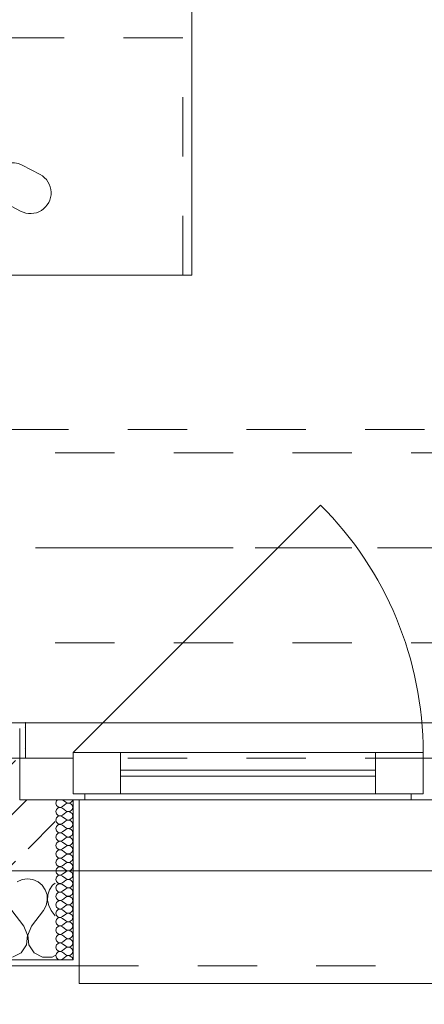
# Model space of a CAD drawing. Header units: metres. Extents: x -3.6 to 90.7, y -11.1 to 18.
# Tile 178 of 256: x 19.1 to 19.8, y -0.2 to 1.4. Entities that reach past the tile are written whole.
import ezdxf

# ---------------------------------------------------------------- set-up
doc = ezdxf.new("R2010")
doc.units = ezdxf.units.M
doc.header["$MEASUREMENT"] = 0
for name, pattern in [('Achse', [0.2, 0.1, -0.05, 0, -0.05]), ('Strichlinie doppelt', [0.546806, 0.264583, -0.105833, 0.070556, -0.105833]), ('Strichlinie eng', [0.115, 0.075, -0.04]), ('Untersicht', [0.1, 0.075, -0.025]), ('Wipeout_Contour', [1, 0, -1])]:
    doc.linetypes.add(name, pattern=pattern)
for name, color, linetype in [('152 - Bemaßung_ Beschriftung.Ausbau', 7, 'Continuous'), ('451 - Universal.Achsen Raster', 7, 'Continuous'), ('603 - Struktur.Bodenplatte_ Decke Roh', 7, 'Continuous'), ('604 - Struktur.Wand Aussen', 7, 'Continuous'), ('608 - Struktur.Träger', 7, 'Continuous'), ('650 - Abdeckung.Fußboden Aufbau', 7, 'Continuous'), ('701 - Einrichtung.Möbel', 7, 'Continuous'), ('Neubau_653 - Abdeckung.TB Verkofferung', 7, 'Continuous')]:
    doc.layers.add(name, color=color, linetype=linetype)
doc.styles.add('ERSTELLTER_STIL_2', font='txt')
doc.dimstyles.new('ERSTELLTER_STIL__1', dxfattribs={"dimtxt": 0.1, "dimasz": 0.0532, "dimexe": 0.18, "dimexo": 0.0625, "dimgap": 0, "dimtad": 1, "dimzin": 0, "dimdsep": 46, "dimtxsty": 'ERSTELLTER_STIL_2', "dimblk": 'ARROWHEAD_2', "dimblk1": 'ARROWHEAD_2', "dimblk2": 'ARROWHEAD_2', "dimcen": 0.09, "dimse1": 1, "dimse2": 1, "dimclrd": 7, "dimclre": 7, "dimclrt": 7, "dimazin": 0, "dimtfac": 1, "dimtdec": 4, "dimtmove": 0, "dimatfit": 3, "dimfxl": 1, "dimtolj": 1, "dimtzin": 0, "dimarcsym": 0})
doc.dimstyles.new('ERSTELLTER_STIL__2', dxfattribs={"dimtxt": 0.1, "dimasz": 0.0532, "dimexe": 0.18, "dimexo": 0.0625, "dimgap": 0, "dimtad": 1, "dimzin": 0, "dimdsep": 46, "dimtxsty": 'ERSTELLTER_STIL_2', "dimblk": 'ARROWHEAD_2', "dimblk1": 'ARROWHEAD_2', "dimblk2": 'ARROWHEAD_2', "dimcen": 0.09, "dimse1": 1, "dimse2": 1, "dimclrd": 7, "dimclre": 7, "dimclrt": 7, "dimazin": 0, "dimtfac": 1, "dimtdec": 4, "dimtmove": 2, "dimatfit": 3, "dimfxl": 1, "dimtolj": 1, "dimtzin": 0, "dimarcsym": 0})
doc.dimstyles.new('ERSTELLTER_STIL__3', dxfattribs={"dimtxt": 0.1, "dimasz": 0.0532, "dimexe": 0.18, "dimexo": 0.0625, "dimgap": 0, "dimtad": 1, "dimtih": 1, "dimtoh": 1, "dimzin": 0, "dimdsep": 46, "dimtxsty": 'ERSTELLTER_STIL_2', "dimblk": 'ARROWHEAD_2', "dimblk1": 'ARROWHEAD_2', "dimblk2": 'ARROWHEAD_2', "dimcen": 0.09, "dimse1": 1, "dimse2": 1, "dimclrd": 7, "dimclre": 7, "dimclrt": 7, "dimazin": 0, "dimtfac": 1, "dimtdec": 4, "dimtmove": 0, "dimatfit": 3, "dimfxl": 1, "dimtolj": 1, "dimtzin": 0, "dimarcsym": 0})
pattern_1 = [(0, (0, 0), (0, 0.08660254), [0, -0.05]), (0, (0.025, 0.0433), (0, 0.08660254), [0, -0.05])]

# ---------------------------------------------------------------- blocks, each defined once
blk = doc.blocks.new('*X77')
at = {"layer": '604 - Struktur.Wand Aussen', "color": 7, "linetype": 'Continuous', "lineweight": 5}
for p, q in [((19.1242, -0.0096), (19.1158, -0.0133)), ((19.1333, -0.0083), (19.1242, -0.0096)), ((19.1424, -0.0096), (19.1333, -0.0083)), ((19.1509, -0.0133), (19.1424, -0.0096)), ((19.1579, -0.0192), (19.1509, -0.0133)), ((19.18, -0.0154), (19.1754, -0.0192)), ((19.1631, -0.0268), (19.1579, -0.0192)), ((19.1661, -0.0355), (19.1631, -0.0268)), ((19.1702, -0.0268), (19.1672, -0.0355)), ((19.1754, -0.0192), (19.1702, -0.0268)), ((19.1645, -0.0536), (19.1665, -0.0447)), ((19.1665, -0.0447), (19.1661, -0.0355)), ((19.1672, -0.0355), (19.1668, -0.0447)), ((19.1668, -0.0447), (19.1689, -0.0536)), ((19.1267, -0.0883), (19.1067, -0.0617)), ((19.14, -0.0883), (19.16, -0.0617)), ((19.16, -0.0617), (19.1645, -0.0536)), ((19.1689, -0.0536), (19.1733, -0.0617)), ((19.18, -0.0706), (19.1733, -0.0617)), ((19.133, -0.1033), (19.1267, -0.0883)), ((19.14, -0.0883), (19.1337, -0.1033)), ((19.1314, -0.1195), (19.133, -0.1033)), ((19.1337, -0.1033), (19.1352, -0.1195)), ((19.1224, -0.133), (19.1314, -0.1195)), ((19.1352, -0.1195), (19.1442, -0.133)), ((19.1081, -0.1407), (19.1224, -0.133)), ((19.1442, -0.133), (19.1585, -0.1407)), ((19.1585, -0.1407), (19.1748, -0.1407)), ((19.1748, -0.1407), (19.18, -0.1379))]:
    blk.add_line(p, q, dxfattribs=at)
blk = doc.blocks.new('*X103')
at = {"layer": '604 - Struktur.Wand Aussen', "color": 7, "linetype": 'Continuous', "lineweight": 5}
for p, q in [((19.1818, 0.123), (19.1807, 0.1193)), ((19.1807, 0.1193), (19.1818, 0.1155)), ((19.1839, 0.125), (19.1818, 0.123)), ((19.1921, 0.125), (19.1979, 0.1207)), ((19.1921, 0.1136), (19.1979, 0.1179)), ((19.1979, 0.1207), (19.1996, 0.1198)), ((19.1996, 0.1188), (19.1979, 0.1179)), ((19.1996, 0.1198), (19.2015, 0.1193)), ((19.2015, 0.1193), (19.1996, 0.1188)), ((19.2015, 0.1193), (19.2035, 0.1194)), ((19.2035, 0.1192), (19.2015, 0.1193)), ((19.2035, 0.1194), (19.2053, 0.12)), ((19.2053, 0.1185), (19.2035, 0.1192)), ((19.2053, 0.12), (19.207, 0.1212)), ((19.207, 0.1174), (19.2053, 0.1185)), ((19.207, 0.1212), (19.2082, 0.1227)), ((19.2082, 0.1159), (19.207, 0.1174)), ((19.2082, 0.1227), (19.209, 0.1245)), ((19.209, 0.1245), (19.2091, 0.125)), ((19.1818, 0.1088), (19.1807, 0.105)), ((19.1807, 0.105), (19.1818, 0.1012)), ((19.1818, 0.1155), (19.1847, 0.1129)), ((19.1847, 0.1114), (19.1818, 0.1088)), ((19.1818, 0.1012), (19.1847, 0.0986)), ((19.1847, 0.1129), (19.1885, 0.1122)), ((19.1885, 0.1121), (19.1847, 0.1114)), ((19.1885, 0.1122), (19.1921, 0.1136)), ((19.1921, 0.1107), (19.1885, 0.1121)), ((19.1921, 0.1107), (19.1979, 0.1064)), ((19.1921, 0.0993), (19.1979, 0.1036)), ((19.1979, 0.1064), (19.1996, 0.1055)), ((19.1996, 0.1045), (19.1979, 0.1036)), ((19.1996, 0.1055), (19.2015, 0.105)), ((19.2015, 0.105), (19.1996, 0.1045)), ((19.2015, 0.105), (19.2035, 0.1051)), ((19.2035, 0.1049), (19.2015, 0.105)), ((19.2035, 0.1051), (19.2053, 0.1058)), ((19.2053, 0.1042), (19.2035, 0.1049)), ((19.2053, 0.1058), (19.207, 0.1069)), ((19.207, 0.1031), (19.2053, 0.1042)), ((19.207, 0.1069), (19.2082, 0.1084)), ((19.2082, 0.1016), (19.207, 0.1031)), ((19.209, 0.1141), (19.2082, 0.1159)), ((19.2082, 0.1084), (19.209, 0.1102)), ((19.209, 0.0998), (19.2082, 0.1016)), ((19.2093, 0.1121), (19.209, 0.1141)), ((19.209, 0.1102), (19.2093, 0.1121)), ((19.2093, 0.0979), (19.209, 0.0998)), ((19.1818, 0.0945), (19.1807, 0.0907)), ((19.1807, 0.0907), (19.1818, 0.087)), ((19.1847, 0.0971), (19.1818, 0.0945)), ((19.1818, 0.087), (19.1847, 0.0843)), ((19.1847, 0.0986), (19.1885, 0.0979)), ((19.1885, 0.0978), (19.1847, 0.0971)), ((19.1847, 0.0843), (19.1885, 0.0836)), ((19.1885, 0.0835), (19.1847, 0.0828)), ((19.1885, 0.0979), (19.1921, 0.0993)), ((19.1921, 0.0964), (19.1885, 0.0978)), ((19.1885, 0.0836), (19.1921, 0.085)), ((19.1921, 0.0821), (19.1885, 0.0835)), ((19.1921, 0.0964), (19.1979, 0.0921)), ((19.1921, 0.085), (19.1979, 0.0893)), ((19.1979, 0.0921), (19.1996, 0.0912)), ((19.1996, 0.0902), (19.1979, 0.0893)), ((19.1996, 0.0912), (19.2015, 0.0907)), ((19.2015, 0.0907), (19.1996, 0.0902)), ((19.2015, 0.0907), (19.2035, 0.0908)), ((19.2035, 0.0906), (19.2015, 0.0907)), ((19.2035, 0.0908), (19.2053, 0.0915)), ((19.2053, 0.09), (19.2035, 0.0906)), ((19.2053, 0.0915), (19.207, 0.0926)), ((19.207, 0.0888), (19.2053, 0.09)), ((19.207, 0.0926), (19.2082, 0.0941)), ((19.2082, 0.0873), (19.207, 0.0888)), ((19.2082, 0.0941), (19.209, 0.0959)), ((19.209, 0.0855), (19.2082, 0.0873)), ((19.209, 0.0959), (19.2093, 0.0979)), ((19.2093, 0.0836), (19.209, 0.0855)), ((19.209, 0.0816), (19.2093, 0.0836)), ((19.1818, 0.0802), (19.1807, 0.0764)), ((19.1807, 0.0764), (19.1818, 0.0727)), ((19.1847, 0.0828), (19.1818, 0.0802)), ((19.1818, 0.0727), (19.1847, 0.07)), ((19.1847, 0.0685), (19.1818, 0.0659)), ((19.1847, 0.07), (19.1885, 0.0693)), ((19.1885, 0.0693), (19.1847, 0.0685)), ((19.1885, 0.0693), (19.1921, 0.0707)), ((19.1921, 0.0679), (19.1885, 0.0693)), ((19.1921, 0.0821), (19.1979, 0.0779)), ((19.1921, 0.0707), (19.1979, 0.075)), ((19.1921, 0.0679), (19.1979, 0.0636)), ((19.1979, 0.0779), (19.1996, 0.0769)), ((19.1996, 0.076), (19.1979, 0.075)), ((19.1996, 0.0769), (19.2015, 0.0765)), ((19.2015, 0.0764), (19.1996, 0.076)), ((19.2015, 0.0765), (19.2035, 0.0766)), ((19.2035, 0.0763), (19.2015, 0.0764)), ((19.2035, 0.0766), (19.2053, 0.0772)), ((19.2053, 0.0757), (19.2035, 0.0763)), ((19.2053, 0.0772), (19.207, 0.0783)), ((19.207, 0.0746), (19.2053, 0.0757)), ((19.207, 0.0783), (19.2082, 0.0798)), ((19.2082, 0.073), (19.207, 0.0746)), ((19.2082, 0.0798), (19.209, 0.0816)), ((19.209, 0.0712), (19.2082, 0.073)), ((19.2082, 0.0655), (19.209, 0.0673)), ((19.2093, 0.0693), (19.209, 0.0712)), ((19.209, 0.0673), (19.2093, 0.0693)), ((19.1818, 0.0659), (19.1807, 0.0621)), ((19.1807, 0.0621), (19.1818, 0.0584)), ((19.1818, 0.0516), (19.1807, 0.0479)), ((19.1818, 0.0584), (19.1847, 0.0558)), ((19.1847, 0.0542), (19.1818, 0.0516)), ((19.1847, 0.0558), (19.1885, 0.055)), ((19.1885, 0.055), (19.1847, 0.0542)), ((19.1885, 0.055), (19.1921, 0.0564)), ((19.1921, 0.0536), (19.1885, 0.055)), ((19.1921, 0.0564), (19.1979, 0.0607)), ((19.1921, 0.0536), (19.1979, 0.0493)), ((19.1979, 0.0636), (19.1996, 0.0626)), ((19.1996, 0.0617), (19.1979, 0.0607)), ((19.1996, 0.0626), (19.2015, 0.0622)), ((19.2015, 0.0621), (19.1996, 0.0617)), ((19.2015, 0.0622), (19.2035, 0.0623)), ((19.2035, 0.062), (19.2015, 0.0621)), ((19.2035, 0.0623), (19.2053, 0.0629)), ((19.2053, 0.0614), (19.2035, 0.062)), ((19.2053, 0.0629), (19.207, 0.064)), ((19.207, 0.0603), (19.2053, 0.0614)), ((19.207, 0.064), (19.2082, 0.0655)), ((19.2082, 0.0588), (19.207, 0.0603)), ((19.207, 0.0497), (19.2082, 0.0512)), ((19.209, 0.057), (19.2082, 0.0588)), ((19.2082, 0.0512), (19.209, 0.053)), ((19.2093, 0.055), (19.209, 0.057)), ((19.209, 0.053), (19.2093, 0.055)), ((19.1807, 0.0479), (19.1818, 0.0441)), ((19.1818, 0.0373), (19.1807, 0.0336)), ((19.1807, 0.0336), (19.1818, 0.0298)), ((19.1818, 0.0441), (19.1847, 0.0415)), ((19.1847, 0.04), (19.1818, 0.0373)), ((19.1847, 0.0415), (19.1885, 0.0407)), ((19.1885, 0.0407), (19.1847, 0.04)), ((19.1885, 0.0407), (19.1921, 0.0421)), ((19.1921, 0.0393), (19.1885, 0.0407)), ((19.1921, 0.0421), (19.1979, 0.0464)), ((19.1921, 0.0393), (19.1979, 0.035)), ((19.1979, 0.0493), (19.1996, 0.0483)), ((19.1996, 0.0474), (19.1979, 0.0464)), ((19.1979, 0.035), (19.1996, 0.034)), ((19.1996, 0.0483), (19.2015, 0.0479)), ((19.2015, 0.0478), (19.1996, 0.0474)), ((19.1996, 0.034), (19.2015, 0.0336)), ((19.2015, 0.0335), (19.1996, 0.0331)), ((19.2015, 0.0479), (19.2035, 0.048)), ((19.2035, 0.0477), (19.2015, 0.0478)), ((19.2015, 0.0336), (19.2035, 0.0337)), ((19.2035, 0.0334), (19.2015, 0.0335)), ((19.2035, 0.048), (19.2053, 0.0486)), ((19.2053, 0.0471), (19.2035, 0.0477)), ((19.2035, 0.0337), (19.2053, 0.0343)), ((19.2053, 0.0328), (19.2035, 0.0334)), ((19.2053, 0.0486), (19.207, 0.0497)), ((19.207, 0.046), (19.2053, 0.0471)), ((19.2053, 0.0343), (19.207, 0.0354)), ((19.2082, 0.0445), (19.207, 0.046)), ((19.207, 0.0354), (19.2082, 0.037)), ((19.209, 0.0427), (19.2082, 0.0445)), ((19.2082, 0.037), (19.209, 0.0388)), ((19.2093, 0.0407), (19.209, 0.0427)), ((19.209, 0.0388), (19.2093, 0.0407)), ((19.1818, 0.023), (19.1807, 0.0193)), ((19.1807, 0.0193), (19.1818, 0.0155)), ((19.1818, 0.0298), (19.1847, 0.0272)), ((19.1847, 0.0257), (19.1818, 0.023)), ((19.1847, 0.0272), (19.1885, 0.0265)), ((19.1885, 0.0264), (19.1847, 0.0257)), ((19.1885, 0.0265), (19.1921, 0.0279)), ((19.1921, 0.025), (19.1885, 0.0264)), ((19.1921, 0.0279), (19.1979, 0.0321)), ((19.1921, 0.025), (19.1979, 0.0207)), ((19.1921, 0.0136), (19.1979, 0.0179)), ((19.1996, 0.0331), (19.1979, 0.0321)), ((19.1979, 0.0207), (19.1996, 0.0198)), ((19.1996, 0.0188), (19.1979, 0.0179)), ((19.1996, 0.0198), (19.2015, 0.0193)), ((19.2015, 0.0193), (19.1996, 0.0188)), ((19.2015, 0.0193), (19.2035, 0.0194)), ((19.2035, 0.0192), (19.2015, 0.0193)), ((19.2035, 0.0194), (19.2053, 0.02)), ((19.2053, 0.0185), (19.2035, 0.0192)), ((19.207, 0.0317), (19.2053, 0.0328)), ((19.2053, 0.02), (19.207, 0.0212)), ((19.207, 0.0174), (19.2053, 0.0185)), ((19.2082, 0.0302), (19.207, 0.0317)), ((19.207, 0.0212), (19.2082, 0.0227)), ((19.2082, 0.0159), (19.207, 0.0174)), ((19.209, 0.0284), (19.2082, 0.0302)), ((19.2082, 0.0227), (19.209, 0.0245)), ((19.2093, 0.0264), (19.209, 0.0284)), ((19.209, 0.0245), (19.2093, 0.0264)), ((19.1818, 0.0088), (19.1807, 0.005)), ((19.1807, 0.005), (19.1818, 0.0012)), ((19.1818, 0.0155), (19.1847, 0.0129)), ((19.1847, 0.0114), (19.1818, 0.0088)), ((19.1818, 0.0012), (19.1847, -0.0014)), ((19.1847, 0.0129), (19.1885, 0.0122)), ((19.1885, 0.0121), (19.1847, 0.0114)), ((19.1885, 0.0122), (19.1921, 0.0136)), ((19.1921, 0.0107), (19.1885, 0.0121)), ((19.1921, 0.0107), (19.1979, 0.0064)), ((19.1921, -0.0007), (19.1979, 0.0036)), ((19.1979, 0.0064), (19.1996, 0.0055)), ((19.1996, 0.0045), (19.1979, 0.0036)), ((19.1996, 0.0055), (19.2015, 0.005)), ((19.2015, 0.005), (19.1996, 0.0045)), ((19.2015, 0.005), (19.2035, 0.0051)), ((19.2035, 0.0049), (19.2015, 0.005)), ((19.2035, 0.0051), (19.2053, 0.0058)), ((19.2053, 0.0042), (19.2035, 0.0049)), ((19.2053, 0.0058), (19.207, 0.0069)), ((19.207, 0.0031), (19.2053, 0.0042)), ((19.207, 0.0069), (19.2082, 0.0084)), ((19.2082, 0.0016), (19.207, 0.0031)), ((19.209, 0.0141), (19.2082, 0.0159)), ((19.2082, 0.0084), (19.209, 0.0102)), ((19.209, -0.0002), (19.2082, 0.0016)), ((19.2093, 0.0121), (19.209, 0.0141)), ((19.209, 0.0102), (19.2093, 0.0121)), ((19.1818, -0.0055), (19.1807, -0.0093)), ((19.1807, -0.0093), (19.1818, -0.013)), ((19.1847, -0.0029), (19.1818, -0.0055)), ((19.1818, -0.013), (19.1847, -0.0157)), ((19.1847, -0.0014), (19.1885, -0.0021)), ((19.1885, -0.0022), (19.1847, -0.0029)), ((19.1847, -0.0157), (19.1885, -0.0164)), ((19.1885, -0.0165), (19.1847, -0.0172)), ((19.1885, -0.0021), (19.1921, -0.0007)), ((19.1921, -0.0036), (19.1885, -0.0022)), ((19.1885, -0.0164), (19.1921, -0.015)), ((19.1921, -0.0179), (19.1885, -0.0165)), ((19.1921, -0.0036), (19.1979, -0.0079)), ((19.1921, -0.015), (19.1979, -0.0107)), ((19.1979, -0.0079), (19.1996, -0.0088)), ((19.1996, -0.0098), (19.1979, -0.0107)), ((19.1996, -0.0088), (19.2015, -0.0093)), ((19.2015, -0.0093), (19.1996, -0.0098)), ((19.2015, -0.0093), (19.2035, -0.0092)), ((19.2035, -0.0094), (19.2015, -0.0093)), ((19.2035, -0.0092), (19.2053, -0.0085)), ((19.2053, -0.01), (19.2035, -0.0094)), ((19.2053, -0.0085), (19.207, -0.0074)), ((19.207, -0.0112), (19.2053, -0.01)), ((19.207, -0.0074), (19.2082, -0.0059)), ((19.2082, -0.0127), (19.207, -0.0112)), ((19.2082, -0.0059), (19.209, -0.0041)), ((19.209, -0.0145), (19.2082, -0.0127)), ((19.2093, -0.0021), (19.209, -0.0002)), ((19.209, -0.0041), (19.2093, -0.0021)), ((19.2093, -0.0164), (19.209, -0.0145)), ((19.209, -0.0184), (19.2093, -0.0164)), ((19.1818, -0.0198), (19.1807, -0.0236)), ((19.1807, -0.0236), (19.1818, -0.0273)), ((19.1847, -0.0172), (19.1818, -0.0198)), ((19.1818, -0.0273), (19.1847, -0.03)), ((19.1847, -0.0315), (19.1818, -0.0341)), ((19.1847, -0.03), (19.1885, -0.0307)), ((19.1885, -0.0307), (19.1847, -0.0315)), ((19.1885, -0.0307), (19.1921, -0.0293)), ((19.1921, -0.0321), (19.1885, -0.0307)), ((19.1921, -0.0179), (19.1979, -0.0221)), ((19.1921, -0.0293), (19.1979, -0.025)), ((19.1921, -0.0321), (19.1979, -0.0364)), ((19.1979, -0.0221), (19.1996, -0.0231)), ((19.1996, -0.024), (19.1979, -0.025)), ((19.1996, -0.0231), (19.2015, -0.0235)), ((19.2015, -0.0236), (19.1996, -0.024)), ((19.2015, -0.0235), (19.2035, -0.0234)), ((19.2035, -0.0237), (19.2015, -0.0236)), ((19.2035, -0.0234), (19.2053, -0.0228)), ((19.2053, -0.0243), (19.2035, -0.0237)), ((19.2053, -0.0228), (19.207, -0.0217)), ((19.207, -0.0254), (19.2053, -0.0243)), ((19.207, -0.0217), (19.2082, -0.0202)), ((19.2082, -0.027), (19.207, -0.0254)), ((19.2082, -0.0202), (19.209, -0.0184)), ((19.209, -0.0288), (19.2082, -0.027)), ((19.2082, -0.0345), (19.209, -0.0327)), ((19.2093, -0.0307), (19.209, -0.0288)), ((19.209, -0.0327), (19.2093, -0.0307)), ((19.1818, -0.0341), (19.1807, -0.0379)), ((19.1807, -0.0379), (19.1818, -0.0416)), ((19.1818, -0.0484), (19.1807, -0.0521)), ((19.1818, -0.0416), (19.1847, -0.0442)), ((19.1847, -0.0458), (19.1818, -0.0484)), ((19.1847, -0.0442), (19.1885, -0.045)), ((19.1885, -0.045), (19.1847, -0.0458)), ((19.1885, -0.045), (19.1921, -0.0436)), ((19.1921, -0.0464), (19.1885, -0.045)), ((19.1921, -0.0436), (19.1979, -0.0393)), ((19.1921, -0.0464), (19.1979, -0.0507)), ((19.1979, -0.0364), (19.1996, -0.0374)), ((19.1996, -0.0383), (19.1979, -0.0393)), ((19.1996, -0.0374), (19.2015, -0.0378)), ((19.2015, -0.0379), (19.1996, -0.0383)), ((19.2015, -0.0378), (19.2035, -0.0377)), ((19.2035, -0.038), (19.2015, -0.0379)), ((19.2035, -0.0377), (19.2053, -0.0371)), ((19.2053, -0.0386), (19.2035, -0.038)), ((19.2053, -0.0371), (19.207, -0.036)), ((19.207, -0.0397), (19.2053, -0.0386)), ((19.207, -0.036), (19.2082, -0.0345)), ((19.2082, -0.0412), (19.207, -0.0397)), ((19.207, -0.0503), (19.2082, -0.0488)), ((19.209, -0.043), (19.2082, -0.0412)), ((19.2082, -0.0488), (19.209, -0.047)), ((19.2093, -0.045), (19.209, -0.043)), ((19.209, -0.047), (19.2093, -0.045)), ((19.1807, -0.0521), (19.1818, -0.0559)), ((19.1818, -0.0627), (19.1807, -0.0664)), ((19.1807, -0.0664), (19.1818, -0.0702)), ((19.1818, -0.0559), (19.1847, -0.0585)), ((19.1847, -0.06), (19.1818, -0.0627)), ((19.1847, -0.0585), (19.1885, -0.0593)), ((19.1885, -0.0593), (19.1847, -0.06)), ((19.1885, -0.0593), (19.1921, -0.0579)), ((19.1921, -0.0607), (19.1885, -0.0593)), ((19.1921, -0.0579), (19.1979, -0.0536)), ((19.1921, -0.0607), (19.1979, -0.065)), ((19.1979, -0.0507), (19.1996, -0.0517)), ((19.1996, -0.0526), (19.1979, -0.0536)), ((19.1979, -0.065), (19.1996, -0.066)), ((19.1996, -0.0517), (19.2015, -0.0521)), ((19.2015, -0.0522), (19.1996, -0.0526)), ((19.1996, -0.066), (19.2015, -0.0664)), ((19.2015, -0.0521), (19.2035, -0.052)), ((19.2035, -0.0523), (19.2015, -0.0522)), ((19.2015, -0.0664), (19.2035, -0.0663)), ((19.2035, -0.052), (19.2053, -0.0514)), ((19.2053, -0.0529), (19.2035, -0.0523)), ((19.2035, -0.0663), (19.2053, -0.0657)), ((19.2053, -0.0514), (19.207, -0.0503)), ((19.207, -0.054), (19.2053, -0.0529)), ((19.2053, -0.0657), (19.207, -0.0646)), ((19.2082, -0.0555), (19.207, -0.054)), ((19.207, -0.0646), (19.2082, -0.063)), ((19.209, -0.0573), (19.2082, -0.0555)), ((19.2082, -0.063), (19.209, -0.0612)), ((19.2093, -0.0593), (19.209, -0.0573)), ((19.209, -0.0612), (19.2093, -0.0593)), ((19.1818, -0.077), (19.1807, -0.0807)), ((19.1807, -0.0807), (19.1818, -0.0845)), ((19.1818, -0.0702), (19.1847, -0.0728)), ((19.1847, -0.0743), (19.1818, -0.077)), ((19.1847, -0.0728), (19.1885, -0.0735)), ((19.1885, -0.0736), (19.1847, -0.0743)), ((19.1885, -0.0735), (19.1921, -0.0721)), ((19.1921, -0.075), (19.1885, -0.0736)), ((19.1921, -0.0721), (19.1979, -0.0679)), ((19.1921, -0.075), (19.1979, -0.0793)), ((19.1921, -0.0864), (19.1979, -0.0821)), ((19.1996, -0.0669), (19.1979, -0.0679)), ((19.1979, -0.0793), (19.1996, -0.0802)), ((19.1996, -0.0812), (19.1979, -0.0821)), ((19.2015, -0.0665), (19.1996, -0.0669)), ((19.1996, -0.0802), (19.2015, -0.0807)), ((19.2015, -0.0807), (19.1996, -0.0812)), ((19.2035, -0.0666), (19.2015, -0.0665)), ((19.2015, -0.0807), (19.2035, -0.0806)), ((19.2035, -0.0808), (19.2015, -0.0807)), ((19.2053, -0.0672), (19.2035, -0.0666)), ((19.2035, -0.0806), (19.2053, -0.08)), ((19.2053, -0.0815), (19.2035, -0.0808)), ((19.207, -0.0683), (19.2053, -0.0672)), ((19.2053, -0.08), (19.207, -0.0788)), ((19.207, -0.0826), (19.2053, -0.0815)), ((19.2082, -0.0698), (19.207, -0.0683)), ((19.207, -0.0788), (19.2082, -0.0773)), ((19.2082, -0.0841), (19.207, -0.0826)), ((19.209, -0.0716), (19.2082, -0.0698)), ((19.2082, -0.0773), (19.209, -0.0755)), ((19.2093, -0.0736), (19.209, -0.0716)), ((19.209, -0.0755), (19.2093, -0.0736)), ((19.1818, -0.0912), (19.1807, -0.095)), ((19.1807, -0.095), (19.1818, -0.0988)), ((19.1818, -0.0845), (19.1847, -0.0871)), ((19.1847, -0.0886), (19.1818, -0.0912)), ((19.1818, -0.0988), (19.1847, -0.1014)), ((19.1847, -0.0871), (19.1885, -0.0878)), ((19.1885, -0.0879), (19.1847, -0.0886)), ((19.1885, -0.0878), (19.1921, -0.0864)), ((19.1921, -0.0893), (19.1885, -0.0879)), ((19.1921, -0.0893), (19.1979, -0.0936)), ((19.1921, -0.1007), (19.1979, -0.0964)), ((19.1979, -0.0936), (19.1996, -0.0945)), ((19.1996, -0.0955), (19.1979, -0.0964)), ((19.1996, -0.0945), (19.2015, -0.095)), ((19.2015, -0.095), (19.1996, -0.0955)), ((19.2015, -0.095), (19.2035, -0.0949)), ((19.2035, -0.0951), (19.2015, -0.095)), ((19.2035, -0.0949), (19.2053, -0.0942)), ((19.2053, -0.0958), (19.2035, -0.0951)), ((19.2053, -0.0942), (19.207, -0.0931)), ((19.207, -0.0969), (19.2053, -0.0958)), ((19.207, -0.0931), (19.2082, -0.0916)), ((19.2082, -0.0984), (19.207, -0.0969)), ((19.209, -0.0859), (19.2082, -0.0841)), ((19.2082, -0.0916), (19.209, -0.0898)), ((19.209, -0.1002), (19.2082, -0.0984)), ((19.2093, -0.0879), (19.209, -0.0859)), ((19.209, -0.0898), (19.2093, -0.0879)), ((19.1818, -0.1055), (19.1807, -0.1093)), ((19.1807, -0.1093), (19.1818, -0.113)), ((19.1847, -0.1029), (19.1818, -0.1055)), ((19.1818, -0.113), (19.1847, -0.1157)), ((19.1847, -0.1014), (19.1885, -0.1021)), ((19.1885, -0.1022), (19.1847, -0.1029)), ((19.1847, -0.1157), (19.1885, -0.1164)), ((19.1885, -0.1021), (19.1921, -0.1007)), ((19.1921, -0.1036), (19.1885, -0.1022)), ((19.1885, -0.1164), (19.1921, -0.115)), ((19.1921, -0.1036), (19.1979, -0.1079)), ((19.1921, -0.115), (19.1979, -0.1107)), ((19.1979, -0.1079), (19.1996, -0.1088)), ((19.1996, -0.1098), (19.1979, -0.1107)), ((19.1996, -0.1088), (19.2015, -0.1093)), ((19.2015, -0.1093), (19.1996, -0.1098)), ((19.2015, -0.1093), (19.2035, -0.1092)), ((19.2035, -0.1094), (19.2015, -0.1093)), ((19.2035, -0.1092), (19.2053, -0.1085)), ((19.2053, -0.11), (19.2035, -0.1094)), ((19.2053, -0.1085), (19.207, -0.1074)), ((19.207, -0.1112), (19.2053, -0.11)), ((19.207, -0.1074), (19.2082, -0.1059)), ((19.2082, -0.1127), (19.207, -0.1112)), ((19.2082, -0.1059), (19.209, -0.1041)), ((19.209, -0.1145), (19.2082, -0.1127)), ((19.2093, -0.1021), (19.209, -0.1002)), ((19.209, -0.1041), (19.2093, -0.1021)), ((19.2093, -0.1164), (19.209, -0.1145)), ((19.1818, -0.1198), (19.1807, -0.1236)), ((19.1807, -0.1236), (19.1818, -0.1273)), ((19.1847, -0.1172), (19.1818, -0.1198)), ((19.1818, -0.1273), (19.1847, -0.13)), ((19.1847, -0.1315), (19.1818, -0.1341)), ((19.1885, -0.1165), (19.1847, -0.1172)), ((19.1847, -0.13), (19.1885, -0.1307)), ((19.1885, -0.1307), (19.1847, -0.1315)), ((19.1921, -0.1179), (19.1885, -0.1165)), ((19.1885, -0.1307), (19.1921, -0.1293)), ((19.1921, -0.1321), (19.1885, -0.1307)), ((19.1921, -0.1179), (19.1979, -0.1221)), ((19.1921, -0.1293), (19.1979, -0.125)), ((19.1921, -0.1321), (19.1979, -0.1364)), ((19.1979, -0.1221), (19.1996, -0.1231)), ((19.1996, -0.124), (19.1979, -0.125)), ((19.1996, -0.1231), (19.2015, -0.1235)), ((19.2015, -0.1236), (19.1996, -0.124)), ((19.2015, -0.1235), (19.2035, -0.1234)), ((19.2035, -0.1237), (19.2015, -0.1236)), ((19.2035, -0.1234), (19.2053, -0.1228)), ((19.2053, -0.1243), (19.2035, -0.1237)), ((19.2053, -0.1228), (19.207, -0.1217)), ((19.207, -0.1254), (19.2053, -0.1243)), ((19.207, -0.1217), (19.2082, -0.1202)), ((19.2082, -0.127), (19.207, -0.1254)), ((19.2082, -0.1202), (19.209, -0.1184)), ((19.209, -0.1288), (19.2082, -0.127)), ((19.2082, -0.1345), (19.209, -0.1327)), ((19.209, -0.1184), (19.2093, -0.1164)), ((19.2093, -0.1307), (19.209, -0.1288)), ((19.209, -0.1327), (19.2093, -0.1307)), ((19.1818, -0.1341), (19.1807, -0.1379)), ((19.1807, -0.1379), (19.1818, -0.1416)), ((19.1818, -0.1416), (19.1847, -0.1442)), ((19.1847, -0.1442), (19.1885, -0.145)), ((19.1885, -0.145), (19.1921, -0.1436)), ((19.1921, -0.1436), (19.1979, -0.1393)), ((19.1979, -0.1364), (19.1996, -0.1374)), ((19.1996, -0.1383), (19.1979, -0.1393)), ((19.1996, -0.1374), (19.2015, -0.1378)), ((19.2015, -0.1379), (19.1996, -0.1383)), ((19.2015, -0.1378), (19.2035, -0.1377)), ((19.2035, -0.138), (19.2015, -0.1379)), ((19.2035, -0.1377), (19.2053, -0.1371)), ((19.2053, -0.1386), (19.2035, -0.138)), ((19.2053, -0.1371), (19.207, -0.136)), ((19.207, -0.1397), (19.2053, -0.1386)), ((19.207, -0.136), (19.2082, -0.1345)), ((19.2082, -0.1412), (19.207, -0.1397)), ((19.209, -0.143), (19.2082, -0.1412)), ((19.2093, -0.145), (19.209, -0.143))]:
    blk.add_line(p, q, dxfattribs=at)
blk = doc.blocks.new('*D352')
at = {"layer": '152 - Bemaßung_ Beschriftung.Ausbau', "color": 7, "linetype": 'Continuous', "lineweight": 5}
for p, q in [((-1.71, 0.0252), (-1.64, -0.0152)), ((-1.675, -0.145), (-1.675, 0.005)), ((-1.71, -0.1248), (-1.64, -0.1652)), ((-1.6225, -0.145), (-1.7275, -0.145)), ((-1.675, -0.1792), (-1.675, -0.145))]:
    blk.add_line(p, q, dxfattribs=at)
at = {"layer": '152 - Bemaßung_ Beschriftung.Ausbau', "color": 7, "lineweight": 5, "insert": (-1.6866, -0.1459), "char_height": 0.1, "attachment_point": 7, "rotation": 90, "style": 'ERSTELLTER_STIL_2'}
blk.add_mtext('\\A1;{\\pql;\\fArial|b0|i0|c0|p38;15}', dxfattribs=at)
blk = doc.blocks.new('ARROWHEAD_2')
at = {"color": 0, "linetype": 'Continuous', "lineweight": 0}
for p, q in [((-0.378, -0.655), (0.378, 0.655)), ((0, 0), (-1, 0))]:
    blk.add_line(p, q, dxfattribs=at)
blk = doc.blocks.new('*D353')
at = {"layer": '152 - Bemaßung_ Beschriftung.Ausbau', "color": 7, "linetype": 'Continuous', "lineweight": 5}
for p, q in [((-1.71, 0.0252), (-1.64, -0.0152)), ((-1.675, -0.145), (-1.675, 0.005))]:
    blk.add_line(p, q, dxfattribs=at)
blk = doc.blocks.new('*D362')
at = {"layer": '152 - Bemaßung_ Beschriftung.Ausbau', "color": 7, "linetype": 'Continuous', "lineweight": 5}
for p, q in [((-2.21, 0.0252), (-2.14, -0.0152)), ((-2.175, -0.145), (-2.175, 0.005)), ((-2.21, -0.1248), (-2.14, -0.1652)), ((-2.1225, -0.145), (-2.2275, -0.145)), ((-2.175, -0.1792), (-2.175, -0.145))]:
    blk.add_line(p, q, dxfattribs=at)
at = {"layer": '152 - Bemaßung_ Beschriftung.Ausbau', "color": 7, "lineweight": 5, "insert": (-2.1845, -0.1451), "char_height": 0.1, "attachment_point": 7, "rotation": 90, "style": 'ERSTELLTER_STIL_2'}
blk.add_mtext('\\A1;{\\pql;\\fArial|b0|i0|c0|p38;15}', dxfattribs=at)
blk = doc.blocks.new('*D363')
at = {"layer": '152 - Bemaßung_ Beschriftung.Ausbau', "color": 7, "linetype": 'Continuous', "lineweight": 5}
for p, q in [((-2.21, 0.2702), (-2.14, 0.2298)), ((-2.14, 0.2248), (-2.21, 0.2652)), ((-2.1225, 0.245), (-2.2275, 0.245)), ((-2.175, 0.005), (-2.175, 0.245)), ((-2.21, 0.0252), (-2.14, -0.0152)), ((-2.1225, 0.005), (-2.2275, 0.005)), ((-2.175, -0.145), (-2.175, 0.005))]:
    blk.add_line(p, q, dxfattribs=at)
at = {"layer": '152 - Bemaßung_ Beschriftung.Ausbau', "color": 7, "lineweight": 5, "insert": (-2.195, 0.0491), "char_height": 0.1, "attachment_point": 7, "rotation": 90, "style": 'ERSTELLTER_STIL_2'}
blk.add_mtext('\\A1;{\\pql;\\fArial|b0|i0|c0|p38;24}', dxfattribs=at)
blk = doc.blocks.new('*D387')
at = {"layer": '152 - Bemaßung_ Beschriftung.Ausbau', "color": 7, "linetype": 'Continuous', "lineweight": 5}
for p, q in [((17.92, -4.1125), (17.92, -4.0075)), ((19.12, -4.1125), (19.12, -4.0075)), ((17.9402, -4.025), (17.8998, -4.095)), ((19.1402, -4.025), (19.0998, -4.095)), ((15.52, -4.06), (17.92, -4.06)), ((17.92, -4.06), (19.12, -4.06)), ((19.12, -4.06), (21.52, -4.06))]:
    blk.add_line(p, q, dxfattribs=at)
at = {"layer": '152 - Bemaßung_ Beschriftung.Ausbau', "color": 7, "lineweight": 5, "insert": (18.387, -4.04), "char_height": 0.1, "attachment_point": 7, "style": 'ERSTELLTER_STIL_2'}
blk.add_mtext('\\A1;{\\pql;\\fArial|b0|i0|c0|p38;1,20}', dxfattribs=at)
blk = doc.blocks.new('*D388')
at = {"layer": '152 - Bemaßung_ Beschriftung.Ausbau', "color": 7, "linetype": 'Continuous', "lineweight": 5}
for p, q in [((19.1402, -4.025), (19.0998, -4.095)), ((21.5402, -4.025), (21.4998, -4.095)), ((19.12, -4.06), (21.52, -4.06))]:
    blk.add_line(p, q, dxfattribs=at)
at = {"layer": '152 - Bemaßung_ Beschriftung.Ausbau', "color": 7, "lineweight": 5, "char_height": 0.1, "attachment_point": 7, "style": 'ERSTELLTER_STIL_2'}
for s, insert in [('\\A1;{\\pql;\\fArial|b0|i0|c0|p38;2,40}', (20.187, -4.04)), ('\\A1;{\\pql;\\fArial|b0|i0|c0|p38;2,01}', (20.187, -4.18))]:
    blk.add_mtext(s, dxfattribs=dict(at, insert=insert))
blk = doc.blocks.new('*D389')
at = {"layer": '152 - Bemaßung_ Beschriftung.Ausbau', "color": 7, "linetype": 'Continuous', "lineweight": 5}
for p, q in [((21.52, -4.1125), (21.52, -4.0075)), ((22.74, -4.1125), (22.74, -4.0075)), ((21.5402, -4.025), (21.4998, -4.095)), ((22.7602, -4.025), (22.7198, -4.095)), ((19.12, -4.06), (21.52, -4.06)), ((21.52, -4.06), (22.74, -4.06)), ((22.74, -4.06), (25.14, -4.06))]:
    blk.add_line(p, q, dxfattribs=at)
at = {"layer": '152 - Bemaßung_ Beschriftung.Ausbau', "color": 7, "lineweight": 5, "insert": (21.997, -4.04), "char_height": 0.1, "attachment_point": 7, "style": 'ERSTELLTER_STIL_2'}
blk.add_mtext('\\A1;{\\pql;\\fArial|b0|i0|c0|p38;1,22}', dxfattribs=at)
blk = doc.blocks.new('*D428')
at = {"layer": '152 - Bemaßung_ Beschriftung.Ausbau', "color": 7, "linetype": 'Continuous', "lineweight": 5}
for p, q in [((18.61, -4.6125), (18.61, -4.5075)), ((22.03, -4.6125), (22.03, -4.5075)), ((18.6302, -4.525), (18.5898, -4.595)), ((22.0502, -4.525), (22.0098, -4.595)), ((18.61, -4.56), (22.03, -4.56))]:
    blk.add_line(p, q, dxfattribs=at)
at = {"layer": '152 - Bemaßung_ Beschriftung.Ausbau', "color": 7, "lineweight": 5, "char_height": 0.1, "attachment_point": 7, "style": 'ERSTELLTER_STIL_2'}
for s, insert in [('\\A1;{\\pql;\\fArial|b0|i0|c0|p38;3,42}', (20.1111, -4.54)), ('\\A1;{\\pql;\\fArial|b0|i0|c0|p38;16}', (21.858, -4.54))]:
    blk.add_mtext(s, dxfattribs=dict(at, insert=insert))
blk = doc.blocks.new('*D467')
at = {"layer": '152 - Bemaßung_ Beschriftung.Ausbau', "color": 7, "linetype": 'Continuous', "lineweight": 5}
for p, q in [((18.68, -5.1125), (18.68, -5.0075)), ((18.7002, -5.025), (18.6598, -5.095)), ((22.0002, -5.025), (21.9598, -5.095)), ((18.38, -5.06), (18.68, -5.06)), ((18.68, -5.06), (21.98, -5.06))]:
    blk.add_line(p, q, dxfattribs=at)
at = {"layer": '152 - Bemaßung_ Beschriftung.Ausbau', "color": 7, "lineweight": 5, "insert": (20.197, -5.04), "char_height": 0.1, "attachment_point": 7, "style": 'ERSTELLTER_STIL_2'}
blk.add_mtext('\\A1;{\\pql;\\fArial|b0|i0|c0|p38;3,30}', dxfattribs=at)
blk = doc.blocks.new('*D468')
at = {"layer": '152 - Bemaßung_ Beschriftung.Ausbau', "color": 7, "linetype": 'Continuous', "lineweight": 5}
for p, q in [((21.98, -5.1125), (21.98, -5.0075)), ((22.0002, -5.025), (21.9598, -5.095)), ((22.3002, -5.025), (22.2598, -5.095)), ((18.68, -5.06), (21.98, -5.06)), ((21.98, -5.06), (22.28, -5.06))]:
    blk.add_line(p, q, dxfattribs=at)
at = {"layer": '152 - Bemaßung_ Beschriftung.Ausbau', "color": 7, "lineweight": 5, "insert": (22.0541, -5.04), "char_height": 0.1, "attachment_point": 7, "style": 'ERSTELLTER_STIL_2'}
blk.add_mtext('\\A1;{\\pql;\\fArial|b0|i0|c0|p38;30}', dxfattribs=at)
blk = doc.blocks.new('*D494')
at = {"layer": '152 - Bemaßung_ Beschriftung.Ausbau', "color": 7, "linetype": 'Continuous', "lineweight": 5}
for p, q in [((-0.165, -5.6125), (-0.165, -5.5075)), ((62.425, -5.6125), (62.425, -5.5075)), ((-0.1448, -5.525), (-0.1852, -5.595)), ((62.4048, -5.595), (62.4452, -5.525)), ((-0.1992, -5.56), (-0.165, -5.56)), ((-0.165, -5.56), (62.425, -5.56)), ((62.425, -5.56), (62.4593, -5.56))]:
    blk.add_line(p, q, dxfattribs=at)
at = {"layer": '152 - Bemaßung_ Beschriftung.Ausbau', "color": 7, "lineweight": 5, "insert": (30.959, -5.54), "char_height": 0.1, "attachment_point": 7, "style": 'ERSTELLTER_STIL_2'}
blk.add_mtext('\\A1;{\\pql;\\fArial|b0|i0|c0|p38;62,59}', dxfattribs=at)

msp = doc.modelspace()

# ---------------------------------------------------------------- hatches: boundary and pattern name
at = {"layer": '604 - Struktur.Wand Aussen', "linetype": 'Continuous', "lineweight": 0, "true_color": 0x000000}
h = msp.add_hatch(dxfattribs=at)
h.set_pattern_fill('Gips_0001', color=18, style=0, pattern_type=2)
h.set_pattern_definition([(45, (0, 0), (-0.01767767, 0.01767767), [0, -0.025])])
h.paths.add_polyline_path([(19.12, 0.255), (19.12, 0.195), (19.13, 0.195), (19.13, 0.255)])
h = msp.add_hatch(dxfattribs=at)
h.set_pattern_fill('Beton__Stahlbeton_0001', color=18, style=0, pattern_type=2)
h.set_pattern_definition([(45, (0, 0), (-0.0848528, 0.0848528), []), (45, (-0.04243, 0.04243), (-0.0848528, 0.0848528), [0.09, -0.03])])
h.paths.add_polyline_path([(17.92, 0.125), (17.86, 0.125), (17.86, 0.005), (19.18, 0.005), (19.18, 0.125), (19.12, 0.125), (19.12, 0.195), (19.12, 0.245), (17.92, 0.245), (17.92, 0.195)])
h = msp.add_hatch(dxfattribs=at)
h.set_pattern_fill('Verputz_0001', color=18, style=0, pattern_type=2)
h.set_pattern_definition(pattern_1)
h.paths.add_polyline_path([(19.21, -0.155), (19.22, -0.155), (19.22, 0.125), (19.21, 0.125)])
h = msp.add_hatch(dxfattribs=at)
h.set_pattern_fill('Verputz_0001', color=18, style=0, pattern_type=2)
h.set_pattern_definition(pattern_1)
h.paths.add_polyline_path([(17.83, -0.155), (19.21, -0.155), (19.21, -0.145), (17.83, -0.145)])

# ---------------------------------------------------------------- linework, layer by layer
at = {"layer": '451 - Universal.Achsen Raster', "color": 160, "linetype": 'Strichlinie doppelt', "lineweight": 9, "true_color": 0x3232ff}
msp.add_line((64.935, 0.55), (-3.175, 0.55), dxfattribs=at)
at = {"layer": '604 - Struktur.Wand Aussen', "color": 7, "linetype": 'Continuous', "lineweight": 9}
for p, q in [((19.21, 0.205), (19.6272, 0.6222)), ((19.13, 0.255), (21.51, 0.255)), ((19.22, -0.155), (19.22, -0.185)), ((19.22, -0.185), (21.42, -0.185))]:
    msp.add_line(p, q, dxfattribs=at)
at = {"layer": '604 - Struktur.Wand Aussen', "color": 7, "linetype": 'Continuous', "lineweight": 5}
for p, q in [((19.12, 0.255), (19.13, 0.255)), ((19.13, 0.245), (19.13, 0.255)), ((19.13, 0.245), (19.13, 0.255)), ((19.13, 0.195), (19.13, 0.245)), ((19.13, 0.195), (19.13, 0.245)), ((19.12, 0.195), (19.13, 0.195)), ((19.12, 0.195), (19.13, 0.195)), ((19.12, 0.195), (19.13, 0.195)), ((19.18, 0.125), (19.21, 0.125)), ((19.18, 0.125), (19.21, 0.125)), ((19.18, 0.125), (19.21, 0.125)), ((19.21, 0.125), (19.22, 0.125)), ((19.21, 0.125), (19.21, -0.145)), ((19.21, -0.145), (19.21, 0.125)), ((19.21, 0.125), (19.22, 0.125)), ((19.21, 0.125), (19.22, 0.125)), ((19.22, 0.005), (19.22, 0.125)), ((19.22, 0.005), (19.22, 0.125)), ((19.22, -0.005), (19.22, 0.005)), ((19.22, -0.005), (19.22, 0.005)), ((19.22, -0.145), (19.22, -0.005)), ((19.22, -0.145), (19.22, -0.005)), ((17.86, -0.145), (19.18, -0.145)), ((19.18, -0.145), (19.21, -0.145)), ((19.22, -0.155), (19.22, -0.145)), ((19.22, -0.155), (19.22, -0.145)), ((19.21, -0.155), (19.22, -0.155))]:
    msp.add_line(p, q, dxfattribs=at)
at = {"layer": '604 - Struktur.Wand Aussen', "color": 7, "linetype": 'Strichlinie eng', "lineweight": 9}
for p, q in [((19.13, 0.255), (21.51, 0.255)), ((19.22, -0.155), (21.42, -0.155))]:
    msp.add_line(p, q, dxfattribs=at)
at = {"layer": '604 - Struktur.Wand Aussen', "color": 7, "linetype": 'Continuous', "lineweight": 13}
for p, q in [((19.12, 0.245), (19.12, 0.195)), ((19.21, 0.135), (19.21, 0.205)), ((19.21, 0.205), (19.29, 0.205)), ((19.29, 0.205), (19.72, 0.205)), ((19.29, 0.205), (19.29, 0.135)), ((19.72, 0.135), (19.72, 0.205)), ((19.72, 0.205), (19.8, 0.205)), ((19.8, 0.205), (19.8, 0.135)), ((19.12, 0.125), (19.12, 0.195)), ((19.12, 0.195), (19.21, 0.195)), ((19.12, 0.125), (19.12, 0.195)), ((19.12, 0.125), (19.12, 0.195)), ((19.21, 0.195), (19.21, 0.135)), ((19.8, 0.135), (19.8, 0.195)), ((19.8, 0.195), (19.82, 0.195)), ((19.29, 0.175), (19.72, 0.175)), ((19.72, 0.165), (19.29, 0.165)), ((19.21, 0.135), (19.23, 0.135)), ((19.29, 0.135), (19.21, 0.135)), ((19.23, 0.135), (19.23, 0.125)), ((19.72, 0.135), (19.29, 0.135)), ((19.8, 0.135), (19.72, 0.135)), ((19.78, 0.125), (19.78, 0.135)), ((19.78, 0.135), (19.8, 0.135)), ((19.12, 0.125), (19.18, 0.125)), ((19.23, 0.125), (19.12, 0.125)), ((19.12, 0.125), (19.18, 0.125)), ((19.12, 0.125), (19.18, 0.125)), ((19.78, 0.125), (19.23, 0.125)), ((19.82, 0.125), (19.78, 0.125)), ((17.86, 0.005), (19.18, 0.005))]:
    msp.add_line(p, q, dxfattribs=at)
at = {"layer": '604 - Struktur.Wand Aussen', "color": 7, "linetype": 'Continuous', "lineweight": 5, "flags": 128}
for points in [[(19.12, 0.255), (18.69, 0.255)], [(17.83, -0.155), (19.21, -0.155)]]:
    msp.add_lwpolyline(points, dxfattribs=at)
at = {"layer": '604 - Struktur.Wand Aussen', "color": 7, "linetype": 'Continuous', "lineweight": 9}
msp.add_arc((19.21, 0.205), 0.59, 0, 45, dxfattribs=at)
msp.add_point((19.13, 0.255), dxfattribs=at)
at = {"layer": '608 - Struktur.Träger', "color": 7, "linetype": 'Untersicht', "lineweight": 13}
for p, q in [((0.38, 0.71), (61.88, 0.71)), ((0.38, 0.39), (61.88, 0.39))]:
    msp.add_line(p, q, dxfattribs=at)
at = {"layer": '608 - Struktur.Träger', "color": 7, "linetype": 'Achse', "lineweight": 9}
msp.add_line((0.38, 0.55), (61.88, 0.55), dxfattribs=at)
at = {"layer": 'Neubau_653 - Abdeckung.TB Verkofferung', "color": 1, "linetype": 'Untersicht', "lineweight": 9}
for p, q in [((0.7025, 0.7495), (29.26, 0.7495)), ((0.7025, 0.195), (29.26, 0.195))]:
    msp.add_line(p, q, dxfattribs=at)

# ---------------------------------------------------------------- block references
at = {"layer": '604 - Struktur.Wand Aussen', "color": 7, "lineweight": 18}
for name in ['*X103', '*X77']:
    msp.add_blockref(name, (0, 0), dxfattribs=at)

# ---------------------------------------------------------------- dimensions: what is measured, and where the dimension line sits
at = {"layer": '152 - Bemaßung_ Beschriftung.Ausbau', "color": 7, "linetype": 'Continuous', "lineweight": 5}
for base, p1, p2, picture, middle in [((21.98, -5.06), (18.68, 0.7), (21.98, 0.7), '*D467', (20.3268, -4.99)), ((22.28, -5.06), (21.98, 0.7), (22.28, 0.7), '*D468', (22.1303, -4.99)), ((19.12, -4.06), (17.92, 0.125), (19.12, 0.125), '*D387', (18.5169, -3.99)), ((21.52, -4.06), (19.12, 0.125), (21.52, 0.125), '*D388', (20.3169, -3.99)), ((22.74, -4.06), (21.52, 0.125), (22.74, 0.125), '*D389', (22.1269, -3.99)), ((62.425, -5.56), (-0.165, -0.145), (62.425, -0.145), '*D494', (31.127, -5.49))]:
    dim = msp.add_linear_dim(base=base, p1=p1, p2=p2, dimstyle='ERSTELLTER_STIL__3', dxfattribs=at)
    dim.commit()
    dim.dimension.update_dxf_attribs({"geometry": picture, "text_midpoint": middle, "dimtype": 160})
for base, p1, p2, dimstyle, picture, middle in [((-2.175, 0.245), (62.275, 0.005), (0.69, 0.245), 'ERSTELLTER_STIL__1', '*D363', (-2.245, 0.1253)), ((-2.175, 0.005), (-0.165, -0.145), (62.275, 0.005), 'ERSTELLTER_STIL__2', '*D362', (-2.2345, -0.0689)), ((-1.675, 0.005), (-0.165, -0.145), (62.275, 0.005), 'ERSTELLTER_STIL__2', '*D352', (-1.7366, -0.0697)), ((-1.675, 0.005), (62.275025, 0.005), (-0.015, 0.005), 'ERSTELLTER_STIL__1', '*D353', (-1.7450000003, 0.001853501))]:
    dim = msp.add_linear_dim(base=base, p1=p1, p2=p2, angle=90, dimstyle=dimstyle, dxfattribs=at)
    dim.commit()
    dim.dimension.update_dxf_attribs({"geometry": picture, "text_midpoint": middle, "dimtype": 160, "text_rotation": 90})

# ---------------------------------------------------------------- wipeouts: each hides what was drawn before it
at = {"color": 254, "linetype": 'Wipeout_Contour', "lineweight": 0, "ltscale": 118.742834}
msp.add_wipeout([(18.61, 3.01), (18.61, 1.01), (19.41, 1.01), (19.41, 2.21), (20.81, 2.21), (20.81, 3.01)], dxfattribs=at).dxf.layer = '701 - Einrichtung.Möbel'

# ---------------------------------------------------------------- next in the draw order: linework, layer by layer
at = {"layer": '603 - Struktur.Bodenplatte_ Decke Roh', "color": 7, "linetype": 'Continuous', "lineweight": 18, "flags": 128}
msp.add_lwpolyline([(47.48, 13.695), (14.78, 13.695), (14.78, 13.455), (14.78, 13), (14.84, 13), (14.84, 8.585), (13.03, 8.585), (13.03, 8.725), (11.41, 8.725), (11.41, 13), (11.48, 13), (11.48, 13.455), (11.48, 13.695), (-0.015, 13.695), (-0.015, 0.005), (62.275, 0.005)], dxfattribs=at)
at = {"layer": '650 - Abdeckung.Fußboden Aufbau', "color": 7, "linetype": 'Continuous', "lineweight": 13, "flags": 128}
msp.add_lwpolyline([(18.61, 0.71), (18.69, 0.71), (18.69, 0.255), (21.97, 0.255), (21.97, 0.71), (22.03, 0.71), (22.03, 5.815), (20.83, 5.815)], dxfattribs=at)
at = {"layer": '701 - Einrichtung.Möbel', "color": 7, "linetype": 'Strichlinie eng', "lineweight": 5}
for p, q in [((19.395, 1.41), (18.61, 1.41)), ((19.395, 1.01), (19.395, 1.41))]:
    msp.add_line(p, q, dxfattribs=at)
at = {"layer": '701 - Einrichtung.Möbel', "color": 7, "linetype": 'Continuous', "lineweight": 5, "flags": 128}
msp.add_lwpolyline([(18.61, 3.01), (18.61, 1.01), (19.41, 1.01), (19.41, 2.21), (20.81, 2.21), (20.81, 3.01)], close=True, dxfattribs=at)
msp.add_lwpolyline([(19.1066, 1.1258), (19.0916, 1.1338, -0.994302), (19.1244, 1.1956), (19.1544, 1.1797, -1), (19.1216, 1.1179)], format="xyb", close=True, dxfattribs=at)

# ---------------------------------------------------------------- next in the draw order: dimensions: what is measured, and where the dimension line sits
at = {"layer": '152 - Bemaßung_ Beschriftung.Ausbau', "color": 7, "linetype": 'Continuous', "lineweight": 5}
dim = msp.add_linear_dim(base=(22.03, -4.56), p1=(18.61, 2.95), p2=(22.03, 3.2575), dimstyle='ERSTELLTER_STIL__3', dxfattribs=at)
dim.commit()
dim.dimension.update_dxf_attribs({"geometry": '*D428', "text_midpoint": (20.2409, -4.49), "dimtype": 160})

doc.saveas('drawing.dxf')
